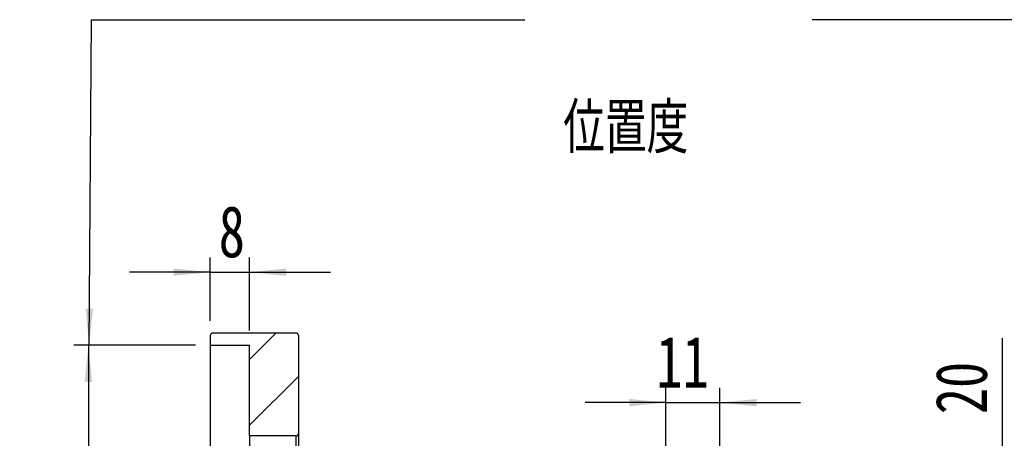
# Model space of a CAD drawing. Header units: millimetres. Extents: x 55 to 273, y 20 to 196.
# Tile 6 of 10: x 172 to 239, y 65 to 94. Entities that reach past the tile are written whole.
import ezdxf

# ---------------------------------------------------------------- set-up
doc = ezdxf.new("R2010")
doc.units = ezdxf.units.MM
doc.layers.add('FORMAT', color=7, linetype='Continuous')
doc.styles.add('SLDTEXTSTYLE0', font='TXT', dxfattribs={"width": 0.75})
doc.styles.add('SLDTEXTSTYLE1', font='TXT', dxfattribs={"width": 0.75, "bigfont": 'bigfont'})
doc.dimstyles.new('SLDDIMSTYLE2', dxfattribs={"dimtxt": 3.5, "dimasz": 2.5, "dimexe": 0, "dimexo": 0.0625, "dimgap": 0.875, "dimtad": 1, "dimlfac": 3, "dimrnd": 1e-09, "dimzin": 12, "dimdsep": 46, "dimtxsty": 'SLDTEXTSTYLE0', "dimsah": 1, "dimcen": 0.09, "dimadec": 0, "dimazin": 3, "dimtfac": 1, "dimtofl": 0, "dimtmove": 0, "dimatfit": 3, "dimfxl": 0, "dimfrac": 2, "dimtolj": 1, "dimtzin": 12, "dimarcsym": 0})
doc.dimstyles.new('SLDDIMSTYLE3', dxfattribs={"dimtxt": 3.5, "dimasz": 2.5, "dimexe": 0, "dimexo": 0.0625, "dimgap": 0.875, "dimtad": 1, "dimlfac": 3, "dimrnd": 1e-09, "dimzin": 12, "dimdsep": 46, "dimtxsty": 'SLDTEXTSTYLE0', "dimsah": 1, "dimcen": 0.09, "dimadec": 0, "dimazin": 3, "dimtfac": 1, "dimtmove": 0, "dimatfit": 0, "dimfxl": 0, "dimfrac": 2, "dimtolj": 1, "dimtzin": 12, "dimarcsym": 0})
doc.dimstyles.new('SLDDIMSTYLE7', dxfattribs={"dimtxt": 3.5, "dimasz": 2.5, "dimexe": 0, "dimexo": 0.0625, "dimgap": 0.875, "dimtad": 1, "dimlfac": 3, "dimrnd": 1e-09, "dimzin": 12, "dimdsep": 46, "dimtxsty": 'SLDTEXTSTYLE0', "dimsah": 1, "dimcen": 0.09, "dimadec": 0, "dimazin": 3, "dimtfac": 1, "dimtofl": 0, "dimtmove": 0, "dimatfit": 3, "dimfxl": 0, "dimfrac": 2, "dimtolj": 1, "dimarcsym": 0})

# ---------------------------------------------------------------- blocks, each defined once
blk = doc.blocks.new('_D_14')
at = {"layer": 'FORMAT', "color": 7}
for p, q in [((215.68, 63.895), (215.68, 68.658)), ((219.347, 64.395), (219.347, 68.658)), ((215.68, 67.658), (210.18, 67.658)), ((215.68, 67.658), (219.347, 67.658)), ((219.347, 67.658), (224.847, 67.658))]:
    blk.add_line(p, q, dxfattribs=at)
for points in [[(215.68, 67.658), (213.18, 67.908), (213.18, 67.408)], [(219.347, 67.658), (221.847, 67.408), (221.847, 67.908)]]:
    blk.add_solid(points, dxfattribs=at)
at = {"layer": 'FORMAT', "color": 7, "insert": (215.021, 72.17), "char_height": 3.5, "attachment_point": 1, "style": 'SLDTEXTSTYLE0'}
blk.add_mtext('11', dxfattribs=at)
blk = doc.blocks.new('_D_15')
at = {"layer": 'FORMAT', "color": 7}
for p, q in [((238.587, 59.062), (238.587, 72.041)), ((229.513, 59.062), (239.587, 59.062)), ((238.587, 59.062), (238.587, 52.395)), ((229.513, 52.395), (239.587, 52.395))]:
    blk.add_line(p, q, dxfattribs=at)
for points in [[(238.587, 59.062), (238.337, 56.562), (238.837, 56.562)], [(238.587, 52.395), (238.837, 54.895), (238.337, 54.895)]]:
    blk.add_solid(points, dxfattribs=at)
at = {"layer": 'FORMAT', "color": 7, "char_height": 3.5, "attachment_point": 1, "rotation": 90, "style": 'SLDTEXTSTYLE0'}
for s, insert in [('20', (234.022, 66.869)), ('%%c', (234.076, 61.59))]:
    blk.add_mtext(s, dxfattribs=dict(at, insert=insert))
blk = doc.blocks.new('_D_17')
at = {"layer": 'FORMAT', "color": 7}
for p, q in [((184.68, 73.228), (184.68, 77.54)), ((187.347, 72.562), (187.347, 77.54)), ((184.68, 76.54), (179.18, 76.54)), ((184.68, 76.54), (187.347, 76.54)), ((187.347, 76.54), (192.847, 76.54))]:
    blk.add_line(p, q, dxfattribs=at)
for points in [[(184.68, 76.54), (182.18, 76.79), (182.18, 76.29)], [(187.347, 76.54), (189.847, 76.29), (189.847, 76.79)]]:
    blk.add_solid(points, dxfattribs=at)
at = {"layer": 'FORMAT', "color": 7, "insert": (185.249, 81.052), "char_height": 3.5, "attachment_point": 1, "style": 'SLDTEXTSTYLE0'}
blk.add_mtext('8', dxfattribs=at)
blk = doc.blocks.new('_D_18')
at = {"layer": 'FORMAT', "color": 7}
for p, q in [((183.68, 71.562), (175.383, 71.562)), ((176.383, 71.562), (176.383, 39.895)), ((183.68, 39.895), (175.383, 39.895))]:
    blk.add_line(p, q, dxfattribs=at)
for points in [[(176.383, 71.562), (176.133, 69.062), (176.633, 69.062)], [(176.383, 39.895), (176.633, 42.395), (176.133, 42.395)]]:
    blk.add_solid(points, dxfattribs=at)
at = {"layer": 'FORMAT', "color": 7, "char_height": 3.5, "attachment_point": 1, "rotation": 90, "style": 'SLDTEXTSTYLE0'}
for s, insert in [('H7', (171.818, 56.69)), ('95', (171.818, 50.206)), ('%%c', (171.871, 44.927))]:
    blk.add_mtext(s, dxfattribs=dict(at, insert=insert))

msp = doc.modelspace()

# ---------------------------------------------------------------- hatches: boundary and pattern name
at = {"layer": 'FORMAT', "linetype": 'Continuous', "lineweight": 18}
h = msp.add_hatch(dxfattribs=at)
h.set_pattern_fill('ANSI31', color=256, style=0)
edge = h.paths.add_edge_path(flags=0)
edge.add_arc((190.5133, 72.2283), 0.1667, 0, 90)
edge.add_line((190.5133, 72.3949), (184.8467, 72.3949))
edge.add_arc((184.8467, 72.2283), 0.1667, 90, 180)
edge.add_line((184.68, 72.2283), (184.68, 71.5616))
edge.add_line((184.68, 71.5616), (187.3467, 71.5616))
edge.add_line((187.3467, 71.5616), (187.3467, 65.3949))
edge.add_line((187.3467, 65.3949), (190.5133, 65.3949))
edge.add_arc((190.5133, 65.5616), 0.1667, 270, 360)
edge.add_line((190.68, 65.5616), (190.68, 72.2283))

# ---------------------------------------------------------------- linework, layer by layer
at = {"color": 7, "linetype": 'Continuous', "lineweight": 25}
for p, q in [((190.5133, 72.3949), (184.8467, 72.3949)), ((184.68, 72.2283), (184.68, 71.5616)), ((190.68, 72.2283), (190.68, 65.5616)), ((184.68, 71.5616), (187.3467, 71.5616)), ((184.68, 71.5616), (184.68, 39.8949)), ((187.3467, 65.3949), (187.3467, 71.5616)), ((190.5133, 65.3949), (187.3467, 65.3949)), ((187.3467, 65.3949), (187.3467, 46.0616)), ((190.5133, 46.0616), (190.5133, 65.3949)), ((190.68, 65.5616), (190.68, 45.8949))]:
    msp.add_line(p, q, dxfattribs=at)
for centre, start, end in [((184.8467, 72.2283), 90, 180), ((190.5133, 72.2283), 0, 90), ((190.5133, 65.5616), 270, 0)]:
    msp.add_arc(centre, 0.1667, start, end, dxfattribs=at)
at = {"layer": 'FORMAT', "color": 7}
for p, q in [((176.4319, 71.5616), (176.6051, 93.7256)), ((176.6051, 93.7256), (206.0792, 93.7256)), ((248.5295, 93.7256), (225.6293, 93.7256))]:
    msp.add_line(p, q, dxfattribs=at)
msp.add_solid([(176.4319, 71.5616), (176.7014, 74.0596), (176.2014, 74.0635)], dxfattribs=at)

# ---------------------------------------------------------------- texts
at = {"layer": 'FORMAT', "color": 7, "insert": (208.6935, 88.0685), "char_height": 3.439583, "attachment_point": 1, "style": 'SLDTEXTSTYLE1'}
msp.add_mtext('\\M+188CA\\M+19275\\M+19378', dxfattribs=at)

# ---------------------------------------------------------------- dimensions: what is measured, and where the dimension line sits
at = {"layer": 'FORMAT', "color": 7}
for base, p1, p2, picture, middle in [((187.3467, 76.5398), (184.68, 72.2283), (187.3467, 71.5616), '_D_17', (186.5417, 76.5398)), ((219.3467, 67.6582), (215.68, 62.8949), (219.3467, 63.3949), '_D_14', (217.6069, 67.6582))]:
    dim = msp.add_linear_dim(base=base, p1=p1, p2=p2, dimstyle='SLDDIMSTYLE3', dxfattribs=at)
    dim.commit()
    dim.dimension.update_dxf_attribs({"geometry": picture, "text_midpoint": middle, "dimtype": 160})
for base, p1, p2, text, dimstyle, picture, middle in [((238.5874, 52.3949), (228.5133, 59.0616), (228.5133, 52.3949), '%%c<>', 'SLDDIMSTYLE2', '_D_15', (238.5874, 66.8156)), ((176.3829, 39.8949), (184.68, 71.5616), (184.68, 39.8949), '%%c<>H7', 'SLDDIMSTYLE7', '_D_18', (176.3829, 53.6864))]:
    dim = msp.add_linear_dim(base=base, p1=p1, p2=p2, angle=90, text=text, dimstyle=dimstyle, dxfattribs=at)
    dim.commit()
    dim.dimension.update_dxf_attribs({"geometry": picture, "text_midpoint": middle, "dimtype": 160})

doc.saveas('drawing.dxf')
